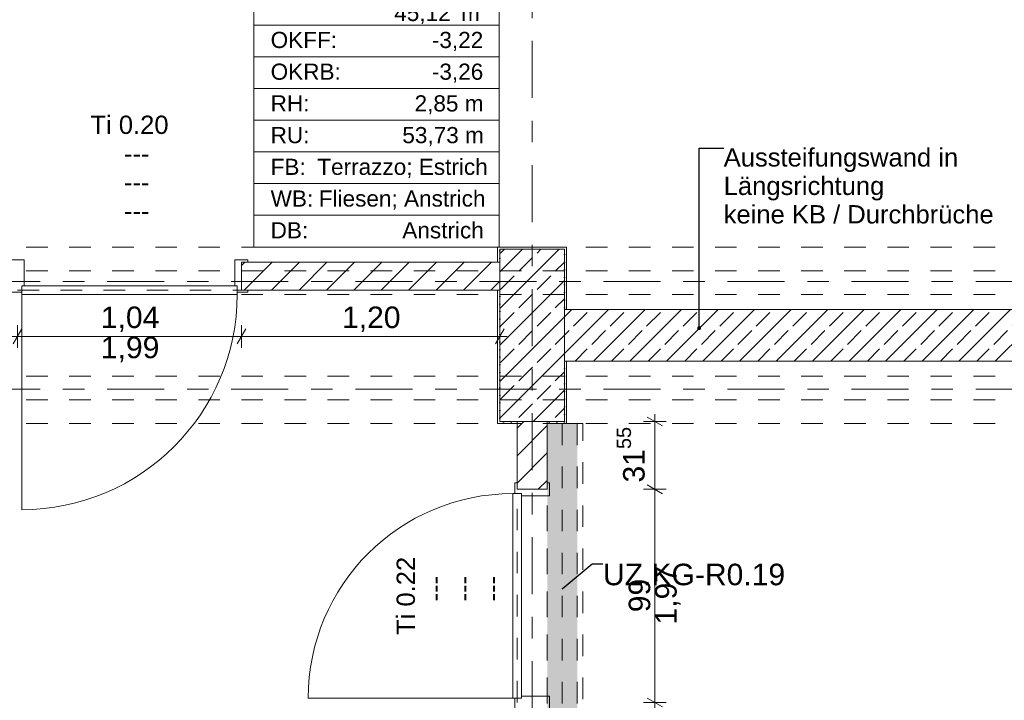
# Model space of a CAD drawing. Header units: metres. Extents: x -3.6 to 84.5, y -11 to 16.8.
# Tile 24 of 78: x 23.3 to 27.9, y 3.9 to 7.1. Entities that reach past the tile are written whole.
import ezdxf

# ---------------------------------------------------------------- set-up
doc = ezdxf.new("R2010")
doc.units = ezdxf.units.M
doc.header["$MEASUREMENT"] = 0
for name, pattern in [('Achse', [0.2, 0.1, -0.05, 0, -0.05]), ('Strichlinie doppelt', [0.546806, 0.264583, -0.105833, 0.070556, -0.105833]), ('Strichlinie eng', [0.115, 0.075, -0.04]), ('Untersicht', [0.1, 0.075, -0.025]), ('Wipeout_Contour', [1, 0, -1])]:
    doc.linetypes.add(name, pattern=pattern)
for name, color, linetype in [('152 - Bemaßung_ Beschriftung.Ausbau', 7, 'Continuous'), ('401 - Zone.Raum_ Raumbegrenzung_ Whg.', 7, 'Continuous'), ('451 - Universal.Achsen Raster', 7, 'Continuous'), ('605 - Struktur.Wand Innen', 7, 'Continuous'), ('607 - Struktur.Stütze', 7, 'Continuous'), ('608 - Struktur.Träger', 7, 'Continuous'), ('612 - Struktur.Stahlbau', 7, 'Continuous'), ('650 - Abdeckung.Fußboden Aufbau', 7, 'Continuous'), ('Neubau_152 - Bemaßung_ Beschriftung.Ausbau', 7, 'Continuous'), ('Neubau_612 - Struktur.Stahlbau', 7, 'Continuous'), ('Neubau_653 - Abdeckung.TB Verkofferung', 7, 'Continuous')]:
    doc.layers.add(name, color=color, linetype=linetype)
doc.styles.add('ERSTELLTER_STIL_2', font='txt')
doc.dimstyles.new('ERSTELLTER_STIL__1', dxfattribs={"dimtxt": 0.1, "dimasz": 0.0532, "dimexe": 0.18, "dimexo": 0.0625, "dimgap": 0, "dimtad": 1, "dimtih": 1, "dimtoh": 1, "dimzin": 0, "dimdsep": 46, "dimtxsty": 'ERSTELLTER_STIL_2', "dimblk": 'ARROWHEAD_2', "dimblk1": 'ARROWHEAD_2', "dimblk2": 'ARROWHEAD_2', "dimcen": 0.09, "dimse1": 1, "dimse2": 1, "dimclrd": 7, "dimclre": 7, "dimclrt": 7, "dimazin": 0, "dimtfac": 1, "dimtdec": 4, "dimtmove": 0, "dimatfit": 3, "dimfxl": 1, "dimtolj": 1, "dimtzin": 0, "dimarcsym": 0})
doc.dimstyles.new('ERSTELLTER_STIL__2', dxfattribs={"dimtxt": 0.1, "dimasz": 0.0532, "dimexe": 0.18, "dimexo": 0.0625, "dimgap": 0, "dimtad": 1, "dimtih": 1, "dimtoh": 1, "dimzin": 0, "dimdsep": 46, "dimtxsty": 'ERSTELLTER_STIL_2', "dimblk": 'ARROWHEAD_2', "dimblk1": 'ARROWHEAD_2', "dimblk2": 'ARROWHEAD_2', "dimcen": 0.09, "dimse1": 1, "dimse2": 1, "dimclrd": 7, "dimclre": 7, "dimclrt": 7, "dimazin": 0, "dimtfac": 1, "dimtdec": 4, "dimtmove": 2, "dimatfit": 3, "dimfxl": 1, "dimtolj": 1, "dimtzin": 0, "dimarcsym": 0})
doc.dimstyles.new('ERSTELLTER_STIL__3', dxfattribs={"dimtxt": 0.1, "dimasz": 0.0532, "dimexe": 0.18, "dimexo": 0.0625, "dimgap": 0, "dimtad": 1, "dimzin": 0, "dimdsep": 46, "dimtxsty": 'ERSTELLTER_STIL_2', "dimblk": 'ARROWHEAD_2', "dimblk1": 'ARROWHEAD_2', "dimblk2": 'ARROWHEAD_2', "dimcen": 0.09, "dimse1": 1, "dimse2": 1, "dimclrd": 7, "dimclre": 7, "dimclrt": 7, "dimazin": 0, "dimtfac": 1, "dimtdec": 4, "dimtmove": 0, "dimatfit": 3, "dimfxl": 1, "dimtolj": 1, "dimtzin": 0, "dimarcsym": 0})
doc.dimstyles.new('ERSTELLTER_STIL__6', dxfattribs={"dimtxt": 0.18, "dimasz": 0.03648, "dimexe": 0.18, "dimexo": 0.0625, "dimgap": 0, "dimtad": 0, "dimtih": 1, "dimtoh": 1, "dimdec": 4, "dimzin": 0, "dimdsep": 46, "dimcen": 0.09, "dimadec": 0, "dimazin": 0, "dimtfac": 1, "dimtdec": 4, "dimtmove": 0, "dimatfit": 3, "dimldrblk": 'ARROWHEAD_11', "dimfxl": 1, "dimtolj": 1, "dimtzin": 0, "dimarcsym": 0})
doc.dimstyles.new('ERSTELLTER_STIL__7', dxfattribs={"dimtxt": 0.18, "dimasz": 0.00912, "dimexe": 0.18, "dimexo": 0.0625, "dimgap": 0, "dimtad": 0, "dimtih": 1, "dimtoh": 1, "dimdec": 4, "dimzin": 0, "dimdsep": 46, "dimcen": 0.09, "dimadec": 0, "dimazin": 0, "dimtfac": 1, "dimtdec": 4, "dimtmove": 0, "dimatfit": 3, "dimldrblk": 'ARROWHEAD_11', "dimfxl": 1, "dimtolj": 1, "dimtzin": 0, "dimarcsym": 0})
pattern_1 = [(45, (0, 0), (-0.0636396, 0.0636396), [])]
pattern_2 = [(45, (0, 0), (-0.0848528, 0.0848528), []), (45, (-0.04243, 0.04243), (-0.0848528, 0.0848528), [0.09, -0.03])]
pattern_3 = [(45, (0, 0), (-0.01767767, 0.01767767), [0, -0.025])]

# ---------------------------------------------------------------- blocks, each defined once
blk = doc.blocks.new('ARROWHEAD_11')
at = {"color": 0, "linetype": 'Continuous', "lineweight": 0}
blk.add_line((0, 0), (-1, 0), dxfattribs=at)
at = {"color": 0, "linetype": 'Continuous', "lineweight": 0, "const_width": 0.25, "flags": 128}
blk.add_lwpolyline([(-0.125, 0, 1), (0.125, 0, 1)], format="xyb", close=True, dxfattribs=at)
blk = doc.blocks.new('*D51')
at = {"layer": '152 - Bemaßung_ Beschriftung.Ausbau', "color": 7, "linetype": 'Continuous', "lineweight": 5}
for p, q in [((-0.125, -4.1125), (-0.125, -4.0075)), ((-0.015, -4.1125), (-0.015, -4.0075)), ((-0.1592, -4.06), (-0.125, -4.06)), ((-0.1048, -4.025), (-0.1452, -4.095)), ((-0.125, -4.06), (-0.015, -4.06)), ((0.0052, -4.025), (-0.0352, -4.095)), ((-0.015, -4.06), (52.7, -4.06))]:
    blk.add_line(p, q, dxfattribs=at)
at = {"layer": '152 - Bemaßung_ Beschriftung.Ausbau', "color": 7, "lineweight": 5, "insert": (-0.1416, -4.0505), "char_height": 0.1, "attachment_point": 7, "style": 'ERSTELLTER_STIL_2'}
blk.add_mtext('\\A1;{\\pql;\\fArial|b0|i0|c0|p38;11}', dxfattribs=at)
blk = doc.blocks.new('ARROWHEAD_2')
at = {"color": 0, "linetype": 'Continuous', "lineweight": 0}
for p, q in [((0, 0), (-1, 0)), ((-0.378, -0.655), (0.378, 0.655))]:
    blk.add_line(p, q, dxfattribs=at)
blk = doc.blocks.new('*D52')
at = {"layer": '152 - Bemaßung_ Beschriftung.Ausbau', "color": 7, "linetype": 'Continuous', "lineweight": 5}
for p, q in [((52.7, -4.1125), (52.7, -4.0075)), ((0.0052, -4.025), (-0.0352, -4.095)), ((-0.015, -4.06), (52.7, -4.06)), ((52.7202, -4.025), (52.6798, -4.095))]:
    blk.add_line(p, q, dxfattribs=at)
at = {"layer": '152 - Bemaßung_ Beschriftung.Ausbau', "color": 7, "lineweight": 5, "insert": (26.1465, -4.0594), "char_height": 0.1, "attachment_point": 7, "style": 'ERSTELLTER_STIL_2'}
blk.add_mtext('\\A1;{\\pql;\\fArial|b0|i0|c0|p38;52,71\\fArial|b0|i0|c0|p38;\\A1{\\H.66x;\\S5^  ;}}', dxfattribs=at)
blk = doc.blocks.new('*D178')
at = {"layer": '152 - Bemaßung_ Beschriftung.Ausbau', "color": 7, "linetype": 'Continuous', "lineweight": 5}
for p, q in [((-0.1048, 14.89), (-0.1452, 14.82)), ((-0.125, 14.8025), (-0.125, 14.9075)), ((0.0052, 14.89), (-0.0352, 14.82)), ((-0.015, 14.8025), (-0.015, 14.9075)), ((-0.1592, 14.855), (-0.125, 14.855)), ((-0.125, 14.855), (-0.015, 14.855)), ((-0.015, 14.855), (31.315, 14.855))]:
    blk.add_line(p, q, dxfattribs=at)
at = {"layer": '152 - Bemaßung_ Beschriftung.Ausbau', "color": 7, "lineweight": 5, "insert": (-0.1401, 14.8645), "char_height": 0.1, "attachment_point": 7, "style": 'ERSTELLTER_STIL_2'}
blk.add_mtext('\\A1;{\\pql;\\fArial|b0|i0|c0|p38;11}', dxfattribs=at)
blk = doc.blocks.new('*D179')
at = {"layer": '152 - Bemaßung_ Beschriftung.Ausbau', "color": 7, "linetype": 'Continuous', "lineweight": 5}
for p, q in [((0.0052, 14.89), (-0.0352, 14.82)), ((-0.015, 14.855), (31.315, 14.855))]:
    blk.add_line(p, q, dxfattribs=at)
blk = doc.blocks.new('*D229')
at = {"layer": '152 - Bemaßung_ Beschriftung.Ausbau', "color": 7, "linetype": 'Continuous', "lineweight": 5}
for p, q in [((26.265, 4.9047), (26.335, 4.8643)), ((26.3525, 4.8845), (26.2475, 4.8845)), ((26.3, 3.8945), (26.3, 4.8845)), ((26.3525, 3.8945), (26.2475, 3.8945)), ((26.265, 3.9147), (26.335, 3.8743)), ((26.3, 3.8603), (26.3, 3.8945))]:
    blk.add_line(p, q, dxfattribs=at)
at = {"layer": '152 - Bemaßung_ Beschriftung.Ausbau', "color": 7, "lineweight": 5, "char_height": 0.1, "attachment_point": 7, "rotation": 90, "style": 'ERSTELLTER_STIL_2'}
for s, insert in [('\\A1;{\\pql;\\fArial|b0|i0|c0|p38;1,97}', (26.42, 4.2565)), ('\\A1;{\\pql;\\fArial|b0|i0|c0|p38;99}', (26.28, 4.3136))]:
    blk.add_mtext(s, dxfattribs=dict(at, insert=insert))
blk = doc.blocks.new('*D230')
at = {"layer": '152 - Bemaßung_ Beschriftung.Ausbau', "color": 7, "linetype": 'Continuous', "lineweight": 5}
for p, q in [((26.335, 5.1798), (26.265, 5.2202)), ((26.3, 5.2), (26.3, 5.2342)), ((26.3525, 5.2), (26.2475, 5.2)), ((26.3, 4.8845), (26.3, 5.2)), ((26.265, 4.9047), (26.335, 4.8643)), ((26.3525, 4.8845), (26.2475, 4.8845))]:
    blk.add_line(p, q, dxfattribs=at)
at = {"layer": '152 - Bemaßung_ Beschriftung.Ausbau', "color": 7, "lineweight": 5, "insert": (26.2817, 4.9163), "char_height": 0.1, "attachment_point": 7, "rotation": 90, "style": 'ERSTELLTER_STIL_2'}
blk.add_mtext('\\A1;{\\pql;\\fArial|b0|i0|c0|p38;31\\fArial|b0|i0|c0|p38;\\A1{\\H.66x;\\S55^  ;}}', dxfattribs=at)
blk = doc.blocks.new('*D231')
at = {"layer": '152 - Bemaßung_ Beschriftung.Ausbau', "color": 7, "linetype": 'Continuous', "lineweight": 5}
for p, q in [((23.3602, 5.63), (23.3198, 5.56)), ((23.34, 5.5425), (23.34, 5.6475)), ((24.4002, 5.63), (24.3598, 5.56)), ((24.38, 5.5425), (24.38, 5.6475)), ((23.3058, 5.595), (23.34, 5.595)), ((23.34, 5.595), (24.38, 5.595))]:
    blk.add_line(p, q, dxfattribs=at)
at = {"layer": '152 - Bemaßung_ Beschriftung.Ausbau', "color": 7, "lineweight": 5, "char_height": 0.1, "attachment_point": 7, "style": 'ERSTELLTER_STIL_2'}
for s, insert in [('\\A1;{\\pql;\\fArial|b0|i0|c0|p38;1,04}', (23.727, 5.615)), ('\\A1;{\\pql;\\fArial|b0|i0|c0|p38;1,99}', (23.727, 5.475))]:
    blk.add_mtext(s, dxfattribs=dict(at, insert=insert))
blk = doc.blocks.new('*D232')
at = {"layer": '152 - Bemaßung_ Beschriftung.Ausbau', "color": 7, "linetype": 'Continuous', "lineweight": 5}
for p, q in [((24.4002, 5.63), (24.3598, 5.56)), ((24.38, 5.5425), (24.38, 5.6475)), ((25.5598, 5.56), (25.6002, 5.63)), ((25.58, 5.5425), (25.58, 5.6475)), ((24.38, 5.595), (25.58, 5.595)), ((25.58, 5.595), (25.6142, 5.595))]:
    blk.add_line(p, q, dxfattribs=at)
at = {"layer": '152 - Bemaßung_ Beschriftung.Ausbau', "color": 7, "lineweight": 5, "insert": (24.847, 5.615), "char_height": 0.1, "attachment_point": 7, "style": 'ERSTELLTER_STIL_2'}
blk.add_mtext('\\A1;{\\pql;\\fArial|b0|i0|c0|p38;1,20}', dxfattribs=at)

msp = doc.modelspace()

# ---------------------------------------------------------------- hatches: boundary and pattern name
at = {"layer": '605 - Struktur.Wand Innen', "linetype": 'Continuous', "lineweight": 0, "true_color": 0x000000}
h = msp.add_hatch(dxfattribs=at)
h.set_pattern_fill('Beton__Stahlbeton_0001', color=18, style=0, pattern_type=2)
h.set_pattern_definition(pattern_2)
h.paths.add_polyline_path([(25.88, 5.72), (25.88, 5.48), (32.78, 5.48), (32.78, 5.72)])

# ---------------------------------------------------------------- linework, layer by layer
at = {"layer": '401 - Zone.Raum_ Raumbegrenzung_ Whg.', "color": 7, "linetype": 'Continuous', "lineweight": 9}
for p, q in [((24.437, 7.7091), (24.437, 6.01)), ((25.5768, 6.01), (25.5768, 7.7091)), ((24.437, 7.0412), (24.437, 7.1886)), ((25.5768, 7.1886), (25.5768, 7.0412)), ((25.5768, 7.0412), (24.437, 7.0412)), ((24.437, 7.0412), (25.5768, 7.0412)), ((24.437, 6.8939), (24.437, 7.0412)), ((25.5768, 7.0412), (25.5768, 6.8939)), ((25.5768, 6.8939), (24.437, 6.8939)), ((24.437, 6.8939), (25.5768, 6.8939)), ((24.437, 6.7466), (24.437, 6.8939)), ((25.5768, 6.8939), (25.5768, 6.7466)), ((25.5768, 6.7466), (24.437, 6.7466)), ((24.437, 6.7466), (25.5768, 6.7466)), ((24.437, 6.5993), (24.437, 6.7466)), ((25.5768, 6.7466), (25.5768, 6.5993)), ((25.5768, 6.5993), (24.437, 6.5993)), ((24.437, 6.5993), (25.5768, 6.5993)), ((24.437, 6.4519), (24.437, 6.5993)), ((25.5768, 6.5993), (25.5768, 6.4519)), ((25.5768, 6.4519), (24.437, 6.4519)), ((24.437, 6.4519), (25.5768, 6.4519)), ((24.437, 6.3046), (24.437, 6.4519)), ((25.5768, 6.4519), (25.5768, 6.3046)), ((25.5768, 6.3046), (24.437, 6.3046)), ((24.437, 6.3046), (25.5768, 6.3046)), ((24.437, 6.1573), (24.437, 6.3046)), ((25.5768, 6.3046), (25.5768, 6.1573)), ((25.5768, 6.1573), (24.437, 6.1573)), ((24.437, 6.1573), (25.5768, 6.1573)), ((24.437, 6.01), (24.437, 6.1573)), ((25.5768, 6.1573), (25.5768, 6.01)), ((24.437, 6.01), (25.5768, 6.01)), ((25.5768, 6.01), (24.437, 6.01))]:
    msp.add_line(p, q, dxfattribs=at)
at = {"layer": '451 - Universal.Achsen Raster', "color": 160, "linetype": 'Strichlinie doppelt', "lineweight": 9, "true_color": 0x3232ff}
msp.add_line((64.935, 5.35), (-3.175, 5.35), dxfattribs=at)
at = {"layer": '605 - Struktur.Wand Innen', "color": 7, "linetype": 'Continuous', "lineweight": 13}
for p, q in [((23.31, 5.95), (23.37, 5.95)), ((23.37, 5.95), (23.37, 5.83)), ((24.35, 5.95), (24.35, 5.83)), ((23.37, 5.83), (23.36, 5.83)), ((23.36, 5.83), (23.36, 5.8)), ((23.36, 5.83), (23.36, 5.79)), ((23.36, 5.8), (23.31, 5.8)), ((23.36, 5.79), (23.36, 4.79)), ((25.81, 4.8545), (25.68, 4.8545)), ((25.64, 3.9145), (24.69, 3.9145)), ((25.68, 3.9145), (25.64, 3.9145)), ((25.68, 3.9145), (25.65, 3.9145)), ((25.65, 3.9145), (25.65, 3.8645)), ((25.81, 3.9245), (25.68, 3.9245)), ((25.68, 3.9245), (25.68, 3.9145)), ((25.81, 3.8645), (25.81, 3.9245))]:
    msp.add_line(p, q, dxfattribs=at)
at = {"layer": '605 - Struktur.Wand Innen', "color": 7, "linetype": 'Continuous', "lineweight": 18, "flags": 128}
for points in [[(32.78, 5.72), (25.88, 5.72)], [(25.88, 5.48), (32.78, 5.48)]]:
    msp.add_lwpolyline(points, dxfattribs=at)
at = {"layer": '608 - Struktur.Träger', "color": 7, "linetype": 'Untersicht', "lineweight": 13}
for p, q in [((0.38, 6.01), (61.88, 6.01)), ((0.38, 5.41), (61.88, 5.41))]:
    msp.add_line(p, q, dxfattribs=at)
at = {"layer": '608 - Struktur.Träger', "color": 7, "linetype": 'Achse', "lineweight": 9}
msp.add_line((0.38, 5.3), (61.88, 5.3), dxfattribs=at)
at = {"layer": '650 - Abdeckung.Fußboden Aufbau', "color": 7, "linetype": 'Continuous', "lineweight": 13, "flags": 128}
for points in [[(24.38, 5.81), (24.38, 5.94), (25.57, 5.94), (25.57, 6.01), (25.89, 6.01), (25.89, 5.72), (32.77, 5.72), (32.77, 6.01), (32.855, 6.01), (32.855, 6.798), (33.005, 6.798)], [(25.66, 5.19), (25.57, 5.19), (25.57, 5.81), (24.38, 5.81)], [(29.26, 5.48), (25.89, 5.48), (25.89, 5.19), (25.8, 5.19), (25.8, 4.8845), (25.66, 4.8845)], [(25.66, 4.8845), (25.66, 5.19)]]:
    msp.add_lwpolyline(points, dxfattribs=at)
at = {"layer": '650 - Abdeckung.Fußboden Aufbau', "color": 7, "linetype": 'Strichlinie eng', "lineweight": 13, "flags": 128}
for points in [[(23.34, 5.81), (24.38, 5.81)], [(25.66, 3.8945), (25.66, 4.8845)]]:
    msp.add_lwpolyline(points, dxfattribs=at)
at = {"layer": 'Neubau_612 - Struktur.Stahlbau', "color": 1, "linetype": 'Achse', "lineweight": 9}
msp.add_line((25.87, 5.19), (25.87, 0.71), dxfattribs=at)
at = {"layer": 'Neubau_612 - Struktur.Stahlbau', "color": 1, "linetype": 'Untersicht', "lineweight": 13}
msp.add_line((25.94, 5.19), (25.94, 0.71), dxfattribs=at)
at = {"layer": 'Neubau_653 - Abdeckung.TB Verkofferung', "color": 1, "linetype": 'Untersicht', "lineweight": 9}
for p, q in [((25.8, 0.71), (25.8, 5.19)), ((25.965, 5.19), (25.8, 5.19)), ((25.965, 0.71), (25.965, 5.19))]:
    msp.add_line(p, q, dxfattribs=at)

# ---------------------------------------------------------------- texts
at = {"layer": '152 - Bemaßung_ Beschriftung.Ausbau', "color": 7, "linetype": 'Continuous', "lineweight": 9, "insert": (26.6199, 6.469), "char_height": 0.085, "attachment_point": 1, "line_spacing_factor": 0.933464, "style": 'ERSTELLTER_STIL_2'}
msp.add_mtext('\\A1;{\\pql;\\fArial|b0|i0|c0|p38;Aussteifungswand in\\P\\pql;\\fArial|b0|i0|c0|p38;Längsrichtung\\P\\pql;\\fArial|b0|i0|c0|p38;keine KB / Durchbrüche}', dxfattribs=at)
at = {"layer": '401 - Zone.Raum_ Raumbegrenzung_ Whg.', "color": 7, "lineweight": 9, "char_height": 0.075, "attachment_point": 1, "style": 'ERSTELLTER_STIL_2'}
for s, insert in [('\\A1;{\\pql;\\pt0,0.05;\\fArial|b0|i0|c0|p38;45,12\\fArial|b0|i0|c0|p38;\\A1{\\H.66x;\\S^  ;}\\fArial|b0|i0|c0|p38; m\\fArial|b0|i0|c0|p38;\\A1{\\H.66x;\\S2^  ;}}', (25.0896, 7.1567)), ('\\A1;{\\pqj;\\pt0;\\fArial|b0|i0|c0|p38;OKFF: }', (24.5155, 7.0094)), ('\\A1;{\\pqj;\\pt0;\\fArial|b0|i0|c0|p38;-3,22}', (25.2644, 7.0094)), ('\\A1;{\\pqj;\\pt0;\\fArial|b0|i0|c0|p38;OKRB: }', (24.5155, 6.862)), ('\\A1;{\\pqj;\\pt0;\\fArial|b0|i0|c0|p38;-3,26}', (25.2644, 6.862)), ('\\A1;{\\pqj;\\pt0;\\fArial|b0|i0|c0|p38;RH: }', (24.5155, 6.7147)), ('\\A1;{\\pqj;\\pt0;\\fArial|b0|i0|c0|p38;2,85 m}', (25.1841, 6.7147)), ('\\A1;{\\pqj;\\pt0;\\fArial|b0|i0|c0|p38;RU: }', (24.5155, 6.5674)), ('\\A1;{\\pqj;\\pt0;\\fArial|b0|i0|c0|p38;53,73 m}', (25.1272, 6.5674)), ('\\A1;{\\pqj;\\pt0;\\fArial|b0|i0|c0|p38;FB: }', (24.5155, 6.4201)), ('\\A1;{\\pqj;\\pt0;\\fArial|b0|i0|c0|p38;Terrazzo; Estrich}', (24.7322, 6.4201)), ('\\A1;{\\pqj;\\pt0;\\fArial|b0|i0|c0|p38;WB: }', (24.5155, 6.2728)), ('\\A1;{\\pqj;\\pt0;\\fArial|b0|i0|c0|p38;Fliesen; Anstrich}', (24.7391, 6.2728)), ('\\A1;{\\pqj;\\pt0;\\fArial|b0|i0|c0|p38;Anstrich}', (25.1272, 6.1254)), ('\\A1;{\\pqj;\\pt0;\\fArial|b0|i0|c0|p38;DB: }', (24.5155, 6.1254))]:
    msp.add_mtext(s, dxfattribs=dict(at, insert=insert))
at = {"layer": '605 - Struktur.Wand Innen', "color": 7, "lineweight": 9, "char_height": 0.085, "style": 'ERSTELLTER_STIL_2'}
for s, insert, attachment_point in [('\\A1;{\\pqc;\\pt0;\\fArial|b0|i0|c0|p38;Ti 0.20}', (23.86, 6.5341), 8), ('\\A1;{\\pqr;\\pt0;\\fArial|b0|i0|c0|p38;}', (23.7691, 6.5063), 3), ('\\A1;{\\pql;\\pt0;\\fArial|b0|i0|c0|p38;---}', (23.8343, 6.4869), 1), ('\\A1;{\\pqr;\\pt0;\\fArial|b0|i0|c0|p38;}', (23.7691, 6.3727), 3), ('\\A1;{\\pql;\\pt0;\\fArial|b0|i0|c0|p38;---}', (23.8343, 6.3533), 1), ('\\A1;{\\pqr;\\pt0;\\fArial|b0|i0|c0|p38;}', (23.7691, 6.2392), 3), ('\\A1;{\\pql;\\pt0;\\fArial|b0|i0|c0|p38;---}', (23.8343, 6.2197), 1)]:
    msp.add_mtext(s, dxfattribs=dict(at, insert=insert, attachment_point=attachment_point))
at = {"layer": '605 - Struktur.Wand Innen', "color": 7, "lineweight": 9, "char_height": 0.085, "rotation": 90, "style": 'ERSTELLTER_STIL_2'}
for s, insert, attachment_point in [('\\A1;{\\pqc;\\pt0;\\fArial|b0|i0|c0|p38;Ti 0.22}', (25.1869, 4.3895), 8), ('\\A1;{\\pql;\\pt0;\\fArial|b0|i0|c0|p38;---}', (25.234, 4.3639), 1), ('\\A1;{\\pql;\\pt0;\\fArial|b0|i0|c0|p38;---}', (25.3676, 4.3639), 1), ('\\A1;{\\pql;\\pt0;\\fArial|b0|i0|c0|p38;---}', (25.5012, 4.3639), 1), ('\\A1;{\\pqr;\\pt0;\\fArial|b0|i0|c0|p38;}', (25.2146, 4.2986), 3), ('\\A1;{\\pqr;\\pt0;\\fArial|b0|i0|c0|p38;}', (25.3482, 4.2986), 3), ('\\A1;{\\pqr;\\pt0;\\fArial|b0|i0|c0|p38;}', (25.4818, 4.2986), 3)]:
    msp.add_mtext(s, dxfattribs=dict(at, insert=insert, attachment_point=attachment_point))
at = {"layer": 'Neubau_152 - Bemaßung_ Beschriftung.Ausbau', "color": 7, "linetype": 'Continuous', "lineweight": 9, "insert": (26.0592, 4.539), "char_height": 0.1, "attachment_point": 1, "style": 'ERSTELLTER_STIL_2'}
msp.add_mtext('\\A1;{\\pql;\\fArial|b0|i0|c0|p38;UZ.KG-R0.19}', dxfattribs=at)

# ---------------------------------------------------------------- dimensions: what is measured, and where the dimension line sits
at = {"layer": '152 - Bemaßung_ Beschriftung.Ausbau', "color": 7, "linetype": 'Continuous', "lineweight": 5}
for p1, p2, dimstyle, picture, middle in [((-0.125, 13.805), (-0.015, 6.855), 'ERSTELLTER_STIL__2', '*D178', (-0.0639, 14.9145)), ((-0.015, 6.855), (-0.015, 13.695), 'ERSTELLTER_STIL__1', '*D179', (-0.018146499, 14.9250000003))]:
    dim = msp.add_linear_dim(base=(-0.015, 14.855), p1=p1, p2=p2, dimstyle=dimstyle, dxfattribs=at)
    dim.commit()
    dim.dimension.update_dxf_attribs({"geometry": picture, "text_midpoint": middle, "dimtype": 160})

# ---------------------------------------------------------------- leaders
at = {"layer": '152 - Bemaßung_ Beschriftung.Ausbau', "color": 7, "linetype": 'Continuous', "lineweight": 9, "annotation_type": 0, "has_hookline": 1}
for points, hookline_direction, text_width in [([(31.19, 6.5023), (31.19, -0.9037), (30.7677, -0.9037)], 1, 3.7915), ([(26.5057, 5.6333), (26.5057, 6.469), (26.6199, 6.469)], 0, 1.2401)]:
    msp.add_leader(points, dimstyle='ERSTELLTER_STIL__6', dxfattribs=dict(at, hookline_direction=hookline_direction, text_width=text_width))
at = {"layer": 'Neubau_152 - Bemaßung_ Beschriftung.Ausbau', "color": 1, "linetype": 'Continuous', "lineweight": 13, "annotation_type": 0, "has_hookline": 1, "hookline_direction": 0, "text_width": 0.8284}
msp.add_leader([(25.87, 4.4226), (26.0092, 4.539), (26.0592, 4.539)], dimstyle='ERSTELLTER_STIL__7', dxfattribs=at)

# ---------------------------------------------------------------- next in the draw order: wipeouts: each hides what was drawn before it
at = {"color": 254, "linetype": 'Wipeout_Contour', "lineweight": 0, "ltscale": 102.655949}
msp.add_wipeout([(24.38, 5.81), (25.58, 5.81), (25.58, 5.94), (24.38, 5.94)], dxfattribs=at).dxf.layer = '605 - Struktur.Wand Innen'
at = {"color": 254, "linetype": 'Wipeout_Contour', "lineweight": 0, "ltscale": 104.895209}
msp.add_wipeout([(25.66, 4.8845), (25.8, 4.8845), (25.8, 5.2), (25.66, 5.2)], dxfattribs=at).dxf.layer = '605 - Struktur.Wand Innen'

# ---------------------------------------------------------------- next in the draw order: hatches: boundary and pattern name
at = {"layer": '605 - Struktur.Wand Innen', "linetype": 'Continuous', "lineweight": 0, "true_color": 0x000000}
h = msp.add_hatch(dxfattribs=at)
h.set_pattern_fill('MW_Ziegel_0001', color=18, style=0, pattern_type=2)
h.set_pattern_definition(pattern_1)
h.paths.add_polyline_path([(24.38, 5.81), (25.58, 5.81), (25.58, 5.94), (24.38, 5.94)])
h = msp.add_hatch(dxfattribs=at)
h.set_pattern_fill('MW_Ziegel_0001', color=18, style=0, pattern_type=2)
h.set_pattern_definition(pattern_1)
h.paths.add_polyline_path([(25.66, 4.8845), (25.8, 4.8845), (25.8, 5.2), (25.66, 5.2)])
at = {"layer": '607 - Struktur.Stütze', "linetype": 'Continuous', "lineweight": 0, "true_color": 0x000000}
h = msp.add_hatch(dxfattribs=at)
h.set_pattern_fill('Gips_0001', color=18, style=0, pattern_type=2)
h.set_pattern_definition(pattern_3)
h.paths.add_polyline_path([(25.57, 6.01), (25.57, 5.94), (25.58, 5.94), (25.58, 6), (25.88, 6), (25.88, 5.72), (25.89, 5.72), (25.89, 6.01)])
h = msp.add_hatch(dxfattribs=at)
h.set_pattern_fill('Beton__Stahlbeton_0001', color=18, style=0, pattern_type=2)
h.set_pattern_definition(pattern_2)
h.paths.add_polyline_path([(25.58, 5.2), (25.88, 5.2), (25.88, 6), (25.58, 6)])
h = msp.add_hatch(dxfattribs=at)
h.set_pattern_fill('Gips_0001', color=18, style=0, pattern_type=2)
h.set_pattern_definition(pattern_3)
h.paths.add_polyline_path([(25.57, 5.19), (25.66, 5.19), (25.66, 5.2), (25.58, 5.2), (25.58, 5.81), (25.57, 5.81)])
h = msp.add_hatch(dxfattribs=at)
h.set_pattern_fill('Gips_0001', color=18, style=0, pattern_type=2)
h.set_pattern_definition(pattern_3)
h.paths.add_polyline_path([(25.8, 5.2), (25.8, 5.19), (25.89, 5.19), (25.89, 5.48), (25.88, 5.48), (25.88, 5.2)])
at = {"layer": '612 - Struktur.Stahlbau', "linetype": 'Continuous', "lineweight": 0, "true_color": 0x30307f}
msp.add_hatch(color=177, dxfattribs=at).paths.add_polyline_path([(25.8, 5.19), (25.94, 5.19), (25.94, 0.71), (25.8, 0.71)])

# ---------------------------------------------------------------- next in the draw order: linework, layer by layer
at = {"layer": '451 - Universal.Achsen Raster', "color": 160, "linetype": 'Strichlinie doppelt', "lineweight": 9, "true_color": 0x3232ff}
for p, q in [((25.73, -10.585), (25.73, 16.355)), ((64.935, 5.85), (-3.175, 5.85))]:
    msp.add_line(p, q, dxfattribs=at)
at = {"layer": '605 - Struktur.Wand Innen', "color": 7, "linetype": 'Continuous', "lineweight": 13}
for p, q in [((24.41, 5.95), (24.35, 5.95)), ((24.41, 5.94), (24.41, 5.95)), ((24.38, 5.81), (24.38, 5.94)), ((24.38, 5.94), (24.41, 5.94)), ((24.36, 5.83), (23.36, 5.83)), ((24.35, 5.83), (24.36, 5.83)), ((24.36, 5.83), (24.36, 5.8)), ((24.36, 5.79), (24.36, 5.83)), ((24.41, 5.81), (24.38, 5.81)), ((24.41, 5.8), (24.41, 5.81)), ((23.36, 5.79), (24.36, 5.79)), ((24.36, 5.8), (24.41, 5.8)), ((25.65, 4.8645), (25.65, 4.9145)), ((25.65, 4.9145), (25.66, 4.9145)), ((25.66, 4.9145), (25.66, 4.8845)), ((25.8, 4.8845), (25.8, 4.9145)), ((25.8, 4.9145), (25.81, 4.9145)), ((25.81, 4.9145), (25.81, 4.8545)), ((25.64, 4.8645), (25.68, 4.8645)), ((25.64, 3.9145), (25.64, 4.8645)), ((25.68, 4.8645), (25.65, 4.8645)), ((25.66, 4.8845), (25.8, 4.8845)), ((25.68, 4.8545), (25.68, 4.8645)), ((25.68, 4.8645), (25.68, 3.9145))]:
    msp.add_line(p, q, dxfattribs=at)
at = {"layer": '605 - Struktur.Wand Innen', "color": 7, "linetype": 'Continuous', "lineweight": 18}
for p, q in [((24.38, 5.81), (24.38, 5.94)), ((24.38, 5.81), (24.38, 5.94)), ((24.38, 5.81), (24.38, 5.94)), ((25.66, 4.8845), (25.8, 4.8845)), ((25.66, 4.8845), (25.8, 4.8845)), ((25.66, 4.8845), (25.8, 4.8845))]:
    msp.add_line(p, q, dxfattribs=at)
at = {"layer": '605 - Struktur.Wand Innen', "color": 7, "linetype": 'Continuous', "lineweight": 18, "flags": 128}
for points in [[(25.58, 5.94), (24.38, 5.94)], [(24.38, 5.81), (25.58, 5.81)], [(25.66, 5.2), (25.66, 4.8845)], [(25.8, 4.8845), (25.8, 5.2)]]:
    msp.add_lwpolyline(points, dxfattribs=at)
at = {"layer": '605 - Struktur.Wand Innen', "color": 7, "linetype": 'Continuous', "lineweight": 9}
for centre, radius, start, end in [((23.36, 5.79), 1, 270, 0), ((25.64, 3.9145), 0.95, 90, 180)]:
    msp.add_arc(centre, radius, start, end, dxfattribs=at)
at = {"layer": '607 - Struktur.Stütze', "color": 7, "linetype": 'Continuous', "lineweight": 5, "flags": 128}
for points in [[(25.89, 5.72), (25.89, 6.01), (25.57, 6.01), (25.57, 5.94)], [(25.57, 5.81), (25.57, 5.19), (25.66, 5.19)], [(25.8, 5.19), (25.89, 5.19), (25.89, 5.48)]]:
    msp.add_lwpolyline(points, dxfattribs=at)
at = {"layer": '607 - Struktur.Stütze', "color": 7, "linetype": 'Continuous', "lineweight": 13, "flags": 128}
msp.add_lwpolyline([(25.58, 5.2), (25.88, 5.2), (25.88, 6), (25.58, 6)], close=True, dxfattribs=at)
at = {"layer": '608 - Struktur.Träger', "color": 7, "linetype": 'Achse', "lineweight": 9}
msp.add_line((0.38, 5.9), (61.88, 5.9), dxfattribs=at)
at = {"layer": '608 - Struktur.Träger', "color": 7, "linetype": 'Untersicht', "lineweight": 13}
for p, q in [((0.38, 5.79), (61.88, 5.79)), ((0.38, 5.19), (61.88, 5.19))]:
    msp.add_line(p, q, dxfattribs=at)
at = {"layer": 'Neubau_612 - Struktur.Stahlbau', "color": 1, "linetype": 'Untersicht', "lineweight": 13}
for q in [(25.8, 0.71), (25.94, 5.19)]:
    msp.add_line((25.8, 5.19), q, dxfattribs=at)

# ---------------------------------------------------------------- next in the draw order: dimensions: what is measured, and where the dimension line sits
at = {"layer": '152 - Bemaßung_ Beschriftung.Ausbau', "color": 7, "linetype": 'Continuous', "lineweight": 5}
for base, p1, p2, dimstyle, picture, middle in [((-0.015, -4.06), (-0.125, -0.105), (-0.015, 6.855), 'ERSTELLTER_STIL__2', '*D51', (-0.0653, -4.0005)), ((52.69999, -4.06), (-0.015, 6.855), (52.69999, 0.045), 'ERSTELLTER_STIL__1', '*D52', (26.44954, -3.99)), ((24.38, 5.595), (23.34, 5.8), (24.38, 5.8), 'ERSTELLTER_STIL__1', '*D231', (23.8568, 5.665)), ((25.58, 5.595), (24.38, 5.8), (25.58, 5.2), 'ERSTELLTER_STIL__1', '*D232', (24.9768, 5.665))]:
    dim = msp.add_linear_dim(base=base, p1=p1, p2=p2, dimstyle=dimstyle, dxfattribs=at)
    dim.commit()
    dim.dimension.update_dxf_attribs({"geometry": picture, "text_midpoint": middle, "dimtype": 160})
for base, p1, p2, picture, middle in [((26.3, 5.2), (25.81, 4.8845), (25.88, 5.2), '*D230', (26.23, 5.1657)), ((26.3, 4.8845), (25.81, 3.8945), (25.81, 4.8845), '*D229', (26.23, 4.3898))]:
    dim = msp.add_linear_dim(base=base, p1=p1, p2=p2, angle=90, dimstyle='ERSTELLTER_STIL__3', dxfattribs=at)
    dim.commit()
    dim.dimension.update_dxf_attribs({"geometry": picture, "text_midpoint": middle, "dimtype": 160, "text_rotation": 90})

doc.saveas('drawing.dxf')
